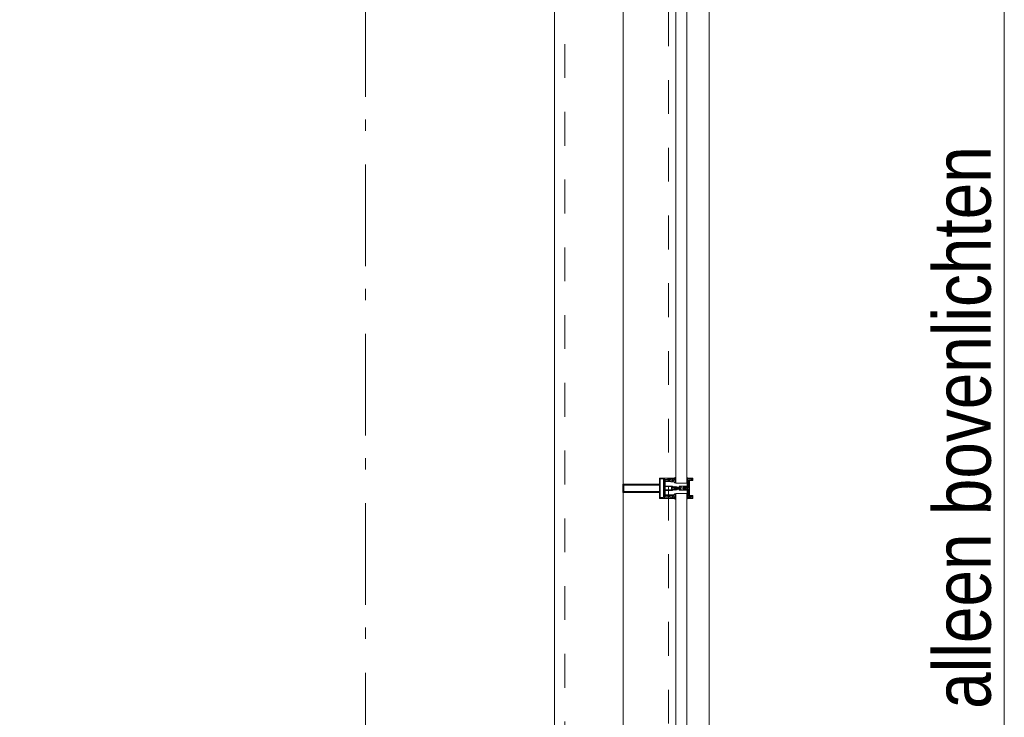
# Model space of a CAD drawing. Header units: millimetres. Extents: x -75976 to 232306, y 42824 to 140527.
# Tile 123 of 199: x 226487 to 228908, y 60057 to 61773. Entities that reach past the tile are written whole.
import ezdxf

# ---------------------------------------------------------------- set-up
doc = ezdxf.new("R2010")
doc.units = ezdxf.units.MM
doc.header["$LTSCALE"] = 400
doc.linetypes.add('STYLE_01', pattern=[0.416641, 0.208282, -0.208359])
doc.linetypes.add('STYLE_06', pattern=[1.041641, 0.625, -0.208282, 0.069427, -0.138931])
for name, color, linetype, lineweight in [('mat-glas', 140, 'Continuous', 15), ('None', 7, 'Continuous', 9), ('Tekst', 140, 'Continuous', 15)]:
    doc.layers.add(name, color=color, linetype=linetype, lineweight=lineweight)
doc.styles.add('Arial Narrow', font='ARIALN.TTF', dxfattribs={"height": 222.25})
doc.styles.get("Standard").update_dxf_attribs({"font": 'arial.ttf'})

# ---------------------------------------------------------------- blocks, each defined once
blk = doc.blocks.new('*U526')
at = {"layer": 'None', "color": 8, "linetype": 'Continuous', "lineweight": 9, "flags": 128}
for points in [[(58396.9, -25535), (58381.1, -25535), (58381.1, -25533.1), (58381.1, -25486.9), (58381.1, -25485), (58396.9, -25485), (58396.9, -25487.9), (58392.3, -25487.9), (58392.3, -25487.4), (58390.9, -25487.4), (58390.9, -25487.9), (58389, -25487.9), (58388.7, -25488.1), (58384.6, -25488.1), (58384.6, -25488.1, 0.414214), (58382.9, -25489.8), (58382.9, -25489.8), (58382.9, -25489.9, 0.414214), (58384.6, -25491.6), (58388.7, -25491.6), (58389, -25491.8), (58390.9, -25491.8), (58390.9, -25492.3), (58392.3, -25492.3), (58392.3, -25491.8), (58396.9, -25491.8), (58396.9, -25493.7), (58384.1, -25493.7), (58384.1, -25493.7, 0.414214), (58382.9, -25494.9), (58382.9, -25494.9), (58382.9, -25503.4), (58382.9, -25503.5, 0.414214), (58384.1, -25504.7), (58401.1, -25504.7), (58401.1, -25506.1), (58403.9, -25506.1), (58404.3, -25505.7), (58404.7, -25506.1), (58405.3, -25506.1), (58405.7, -25505.7), (58406.1, -25506.1), (58406.7, -25506.1), (58407.1, -25505.7), (58408, -25506.1), (58412.9, -25506.1), (58412.9, -25507.8), (58402.1, -25507.8), (58402.1, -25507.8, 0.414214), (58399.9, -25510), (58399.9, -25510), (58399.9, -25510, 0.414214), (58402.1, -25512.2), (58412.9, -25512.2), (58412.9, -25513.9), (58408, -25513.9), (58407.1, -25514.3), (58406.7, -25513.9), (58406.1, -25513.9), (58405.7, -25514.3), (58405.3, -25513.9), (58404.7, -25513.9), (58404.3, -25514.3), (58403.9, -25513.9), (58401.1, -25513.9), (58401.1, -25515.3), (58384.1, -25515.3), (58384.1, -25515.3, 0.414214), (58382.9, -25516.5), (58382.9, -25516.6), (58382.9, -25525.1), (58382.9, -25525.1, 0.414214), (58384.1, -25526.3), (58396.9, -25526.3), (58396.9, -25528.2), (58392.3, -25528.2), (58392.3, -25527.7), (58390.9, -25527.7), (58390.9, -25528.2), (58389, -25528.2), (58388.7, -25528.4), (58384.6, -25528.4), (58384.6, -25528.4, 0.414214), (58382.9, -25530.1), (58382.9, -25530.2), (58382.9, -25530.2, 0.414214), (58384.6, -25531.9), (58388.7, -25531.9), (58389, -25532.1), (58390.9, -25532.1), (58390.9, -25532.6), (58392.3, -25532.6), (58392.3, -25532.1), (58396.9, -25532.1)], [(58409.1, -25495.2), (58409.1, -25495.2, -0.390793), (58407.8, -25496.7), (58407.8, -25496.7, -0.390793), (58406.1, -25495.6), (58406.1, -25495.6, 0.352623), (58404.1, -25494), (58397.4, -25494), (58397.4, -25494, -0.414214), (58397.1, -25493.7), (58397.1, -25492.4), (58397.2, -25491.9), (58397.2, -25491.9, 0.520293), (58397.1, -25491.6), (58394.4, -25491.6), (58394.3, -25491.8), (58392.3, -25491.8), (58392.3, -25491.8, 0.577863), (58392, -25491.8), (58392, -25491.9), (58392, -25491.9, -0.366605), (58391.7, -25492.2), (58391.7, -25492.2, -0.366605), (58391.4, -25492), (58391.4, -25492, 0.130834), (58390.4, -25490.7), (58390.4, -25490.7, -0.439074), (58390.4, -25489.3), (58390.4, -25489.3, 0.133252), (58391.4, -25488), (58391.4, -25488, -0.366605), (58391.7, -25487.8), (58391.7, -25487.8, -0.366605), (58392, -25488), (58392, -25488.1), (58392, -25488.1, 0.577455), (58392.3, -25488.2), (58394.3, -25488.2), (58394.4, -25488.3), (58397.1, -25488.3), (58397.1, -25488.3, 0.52048), (58397.2, -25488.1), (58397.1, -25487.6), (58397.1, -25485.3), (58397.1, -25485.3, -0.414214), (58397.4, -25485), (58405.2, -25485), (58405.2, -25485, 0.255976), (58406.8, -25484.1), (58406.8, -25484.1, -0.749676), (58409.1, -25484.7), (58409.1, -25488.8), (58409.1, -25488.8, -0.414214), (58407.1, -25490.8), (58407.1, -25490.8, 0.402808), (58406.6, -25491.3), (58406.6, -25491.3, 0.402808), (58407, -25491.8), (58407, -25491.8, -0.233259), (58407.4, -25492), (58407.9, -25495.4), (58407.9, -25495.4, 0.419014), (58408, -25495.5), (58408, -25495.5, 0.419014), (58408.1, -25495.4), (58408.1, -25494), (58408.1, -25494, -0.414214), (58408.6, -25493.5), (58408.6, -25493.5, -0.414214), (58409.1, -25494)], [(58392.1, -25489, 0.29188), (58391.6, -25489.2), (58391.2, -25489.7), (58391.2, -25489.7, 0.344328), (58391.2, -25490.3), (58391.6, -25490.8), (58391.6, -25490.8, 0.29188), (58392.1, -25491), (58393.8, -25490.6), (58393.8, -25490.6, 0.348796), (58394.3, -25490), (58394.3, -25490, 0.348796), (58393.8, -25489.4), (58392.1, -25489)], [(58400.1, -25487), (58400.1, -25487, 0.414214), (58399.3, -25487.9), (58399.3, -25487.9, 0.414214), (58400.1, -25488.7), (58403, -25488.7), (58403, -25488.7, 0.414214), (58403.9, -25487.9), (58403.9, -25487.9, 0.414214), (58403, -25487)], [(58403.9, -25491.2, 0.414214), (58403, -25490.3), (58400.1, -25490.3), (58400.1, -25490.3, 0.414214), (58399.3, -25491.2), (58399.3, -25491.2, 0.414214), (58400.1, -25492), (58403, -25492), (58403, -25492, 0.414214), (58403.9, -25491.2)], [(58406.1, -25489.2), (58406.1, -25489.2, 0.552342), (58407.3, -25489.8), (58407.3, -25489.8, 0.263556), (58408.3, -25488.1), (58408.3, -25484.6), (58408.3, -25484.6, 0.437017), (58407.9, -25484.3), (58407.9, -25484.3, 0.437017), (58407.7, -25484.7), (58407.7, -25484.7, -0.396568), (58406.4, -25486.3), (58406.4, -25486.3, 0.418874), (58405.8, -25486.8)], [(58409.1, -25524.8), (58409.1, -25524.8, 0.390793), (58407.8, -25523.3), (58407.8, -25523.3, 0.390793), (58406.1, -25524.4), (58406.1, -25524.4, -0.352623), (58404.1, -25526), (58397.4, -25526), (58397.4, -25526, 0.414214), (58397.1, -25526.3), (58397.1, -25527.6), (58397.2, -25528.1), (58397.2, -25528.1, -0.520293), (58397.1, -25528.4), (58394.4, -25528.4), (58394.3, -25528.2), (58392.3, -25528.2), (58392.3, -25528.2, -0.577863), (58392, -25528.2), (58392, -25528.1), (58392, -25528.1, 0.366605), (58391.7, -25527.8), (58391.7, -25527.8, 0.366605), (58391.4, -25528), (58391.4, -25528, -0.130834), (58390.4, -25529.3), (58390.4, -25529.3, 0.439074), (58390.4, -25530.7), (58390.4, -25530.7, -0.133252), (58391.4, -25532), (58391.4, -25532, 0.366605), (58391.7, -25532.2), (58391.7, -25532.2, 0.366605), (58392, -25532), (58392, -25531.9), (58392, -25531.9, -0.577455), (58392.3, -25531.8), (58394.3, -25531.8), (58394.4, -25531.7), (58397.1, -25531.7), (58397.1, -25531.7, -0.52048), (58397.2, -25531.9), (58397.1, -25532.4), (58397.1, -25534.7), (58397.1, -25534.7, 0.414214), (58397.4, -25535), (58405.2, -25535), (58405.2, -25535, -0.255976), (58406.8, -25535.9), (58406.8, -25535.9, 0.749676), (58409.1, -25535.3), (58409.1, -25531.2), (58409.1, -25531.2, 0.414214), (58407.1, -25529.2), (58407.1, -25529.2, -0.402808), (58406.6, -25528.7), (58406.6, -25528.7, -0.402808), (58407, -25528.2), (58407, -25528.2, 0.233259), (58407.4, -25528), (58407.9, -25524.6), (58407.9, -25524.6, -0.419014), (58408, -25524.5), (58408, -25524.5, -0.419014), (58408.1, -25524.6), (58408.1, -25526), (58408.1, -25526, 0.414214), (58408.6, -25526.5), (58408.6, -25526.5, 0.414214), (58409.1, -25526)], [(58392.1, -25531, -0.29188), (58391.6, -25530.8), (58391.2, -25530.3), (58391.2, -25530.3, -0.344328), (58391.2, -25529.7), (58391.6, -25529.2), (58391.6, -25529.2, -0.29188), (58392.1, -25529), (58393.8, -25529.4), (58393.8, -25529.4, -0.348796), (58394.3, -25530), (58394.3, -25530, -0.348796), (58393.8, -25530.6), (58392.1, -25531)], [(58403.9, -25528.8, -0.414214), (58403, -25529.7), (58400.1, -25529.7), (58400.1, -25529.7, -0.414214), (58399.3, -25528.8), (58399.3, -25528.8, -0.414214), (58400.1, -25528), (58403, -25528), (58403, -25528, -0.414214), (58403.9, -25528.8)], [(58400.1, -25533), (58400.1, -25533, -0.414214), (58399.3, -25532.1), (58399.3, -25532.1, -0.414214), (58400.1, -25531.3), (58403, -25531.3), (58403, -25531.3, -0.414214), (58403.9, -25532.1), (58403.9, -25532.1, -0.414214), (58403, -25533)], [(58406.1, -25530.8), (58406.1, -25530.8, -0.552342), (58407.3, -25530.2), (58407.3, -25530.2, -0.263556), (58408.3, -25531.9), (58408.3, -25535.4), (58408.3, -25535.4, -0.437017), (58407.9, -25535.7), (58407.9, -25535.7, -0.437017), (58407.7, -25535.3), (58407.7, -25535.3, 0.396568), (58406.4, -25533.7), (58406.4, -25533.7, -0.418874), (58405.8, -25533.2)]]:
    blk.add_lwpolyline(points, format="xyb", close=True, dxfattribs=at)
blk.add_lwpolyline([(58382.9, -25514), (58398.6, -25514), (58398.6, -25506), (58382.9, -25506)], close=True, dxfattribs=at)
blk = doc.blocks.new('*U527')
at = {"layer": 'None', "color": 7}
blk.add_blockref('*U526', (0, 0), dxfattribs=at)
blk = doc.blocks.new('*U528')
at = {"layer": 'None', "color": 8, "linetype": 'Continuous', "lineweight": 9, "flags": 128}
for points in [[(58279.1, -25500), (58279.1, -25520), (58369.1, -25520), (58369.1, -25535), (58381.1, -25535), (58381.1, -25485), (58369.1, -25485), (58369.1, -25500)], [(58371.1, -25518), (58371.1, -25502), (58371.1, -25487), (58379.1, -25487), (58379.1, -25533), (58371.1, -25533)], [(58281.1, -25502), (58369.1, -25502), (58369.1, -25518), (58281.1, -25518)]]:
    blk.add_lwpolyline(points, close=True, dxfattribs=at)
blk = doc.blocks.new('*U529')
at = {"layer": 'None', "color": 7}
for name in ['*U528', '*U527']:
    blk.add_blockref(name, (0, 0), dxfattribs=at)
blk = doc.blocks.new('*U530')
at = {"layer": 'None', "color": 8, "linetype": 'Continuous', "lineweight": 9}
for p, q in [((58439.2, -25486), (58443.2, -25487)), ((58439.2, -25508), (58439.2, -25486)), ((58442.2, -25489), (58441.2, -25490)), ((58441.2, -25490), (58441.2, -25530)), ((58448.2, -25489), (58442.2, -25489)), ((58443.2, -25487), (58444.2, -25486)), ((58444.2, -25486), (58446.2, -25487)), ((58446.2, -25487), (58447.2, -25488)), ((58447.2, -25488), (58449.2, -25488)), ((58449.2, -25489), (58448.2, -25489)), ((58449.2, -25488), (58449.2, -25489)), ((58437.2, -25510), (58438.2, -25508)), ((58438.2, -25511), (58437.2, -25510)), ((58438.2, -25508), (58439.2, -25508)), ((58439.2, -25511), (58438.2, -25511)), ((58439.2, -25533), (58439.2, -25511)), ((58443.2, -25532), (58439.2, -25533)), ((58441.2, -25530), (58442.2, -25530)), ((58442.2, -25530), (58448.2, -25530)), ((58444.2, -25533), (58443.2, -25532)), ((58446.2, -25532), (58444.2, -25533)), ((58447.2, -25532), (58446.2, -25532)), ((58449.2, -25531), (58447.2, -25532)), ((58448.2, -25530), (58449.2, -25530)), ((58449.2, -25530), (58449.2, -25531))]:
    blk.add_line(p, q, dxfattribs=at)
at = {"layer": 'None', "color": 8, "linetype": 'Continuous', "lineweight": 9, "flags": 128}
blk.add_lwpolyline([(58439.2, -25533), (58439.2, -25511), (58438.2, -25511), (58437.2, -25510), (58438.2, -25508), (58439.2, -25508), (58439.2, -25486), (58443.2, -25487), (58443.2, -25487), (58443.2, -25487), (58444.2, -25486), (58444.2, -25486), (58446.2, -25487), (58447.2, -25488), (58449.2, -25488), (58449.2, -25489), (58449.2, -25489), (58448.2, -25489), (58442.2, -25489), (58441.2, -25490), (58441.2, -25530), (58442.2, -25530), (58448.2, -25530), (58449.2, -25530), (58449.2, -25531), (58449.2, -25531), (58447.2, -25532), (58446.2, -25532), (58444.2, -25533), (58444.2, -25533), (58443.2, -25532), (58443.2, -25532), (58443.2, -25532)], close=True, dxfattribs=at)
at = {"layer": 'None', "color": 0, "flags": 1}
blk.add_attdef('GRUPPE', (58437.2, -25540.6), '', height=4.23, dxfattribs=at)
blk = doc.blocks.new('*U531')
at = {"layer": 'None', "color": 8, "linetype": 'Continuous', "lineweight": 9}
for p, q in [((58404.2, -25510), (58405.2, -25509)), ((58405.2, -25511), (58404.2, -25510)), ((58405.2, -25509), (58406.2, -25508)), ((58406.2, -25509), (58405.2, -25510)), ((58405.2, -25510), (58406.2, -25511)), ((58406.2, -25512), (58405.2, -25511)), ((58406.2, -25508), (58407.2, -25508)), ((58408.2, -25509), (58406.2, -25509)), ((58406.2, -25511), (58408.2, -25511)), ((58407.2, -25512), (58406.2, -25512)), ((58407.2, -25508), (58409.2, -25508)), ((58409.2, -25512), (58407.2, -25512)), ((58409.2, -25509), (58408.2, -25509)), ((58408.2, -25511), (58409.2, -25511)), ((58409.2, -25508), (58410.2, -25508)), ((58410.2, -25509), (58409.2, -25509)), ((58409.2, -25511), (58410.2, -25511)), ((58410.2, -25512), (58409.2, -25512)), ((58410.2, -25508), (58412.2, -25508)), ((58412.2, -25509), (58410.2, -25509)), ((58410.2, -25511), (58412.2, -25511)), ((58412.2, -25512), (58410.2, -25512)), ((58412.2, -25508), (58414.2, -25508)), ((58414.2, -25509), (58412.2, -25509)), ((58412.2, -25511), (58413.2, -25511)), ((58414.2, -25512), (58412.2, -25512)), ((58413.2, -25511), (58414.2, -25511)), ((58414.2, -25508), (58415.2, -25508)), ((58416.2, -25509), (58414.2, -25509)), ((58414.2, -25511), (58416.2, -25511)), ((58415.2, -25512), (58414.2, -25512)), ((58415.2, -25508), (58416.2, -25508)), ((58416.2, -25512), (58415.2, -25512)), ((58416.2, -25508), (58417.2, -25507)), ((58417.2, -25510), (58416.2, -25509)), ((58416.2, -25511), (58417.2, -25510)), ((58417.2, -25513), (58416.2, -25512)), ((58417.2, -25507), (58417.2, -25505)), ((58417.2, -25505), (58434.2, -25505)), ((58417.2, -25515), (58417.2, -25513)), ((58434.2, -25515), (58417.2, -25515)), ((58419.2, -25509), (58418.2, -25510)), ((58418.2, -25510), (58419.2, -25512)), ((58419.2, -25506), (58419.2, -25507)), ((58422.2, -25506), (58419.2, -25506)), ((58419.2, -25507), (58419.2, -25509)), ((58419.2, -25512), (58419.2, -25513)), ((58419.2, -25513), (58419.2, -25514)), ((58419.2, -25514), (58422.2, -25514)), ((58421.2, -25510), (58422.2, -25508)), ((58422.2, -25512), (58421.2, -25510)), ((58423.2, -25507), (58422.2, -25506)), ((58422.2, -25507), (58423.2, -25507)), ((58422.2, -25508), (58422.2, -25507)), ((58422.2, -25513), (58422.2, -25512)), ((58423.2, -25513), (58422.2, -25513)), ((58422.2, -25514), (58423.2, -25513)), ((58428.2, -25507), (58426.2, -25509)), ((58426.2, -25509), (58426.2, -25511)), ((58426.2, -25511), (58428.2, -25513)), ((58429.2, -25506), (58428.2, -25507)), ((58428.2, -25513), (58429.2, -25514)), ((58433.2, -25506), (58429.2, -25506)), ((58429.2, -25514), (58433.2, -25514)), ((58433.2, -25507), (58433.2, -25506)), ((58434.2, -25507), (58433.2, -25507)), ((58433.2, -25513), (58434.2, -25513)), ((58433.2, -25514), (58433.2, -25513)), ((58434.2, -25505), (58435.2, -25505)), ((58435.2, -25507), (58434.2, -25507)), ((58434.2, -25513), (58435.2, -25513)), ((58435.2, -25515), (58434.2, -25515)), ((58435.2, -25505), (58435.2, -25506)), ((58435.2, -25506), (58435.2, -25507)), ((58435.2, -25513), (58435.2, -25514)), ((58435.2, -25514), (58435.2, -25515))]:
    blk.add_line(p, q, dxfattribs=at)
at = {"layer": 'None', "color": 8, "linetype": 'Continuous', "lineweight": 9, "flags": 128}
for points in [[(58417.2, -25505), (58434.2, -25505), (58435.2, -25505), (58435.2, -25506), (58435.2, -25507), (58434.2, -25507), (58433.2, -25507), (58433.2, -25507), (58433.2, -25506), (58429.2, -25506), (58428.2, -25507), (58426.2, -25509), (58426.2, -25511), (58428.2, -25513), (58429.2, -25514), (58433.2, -25514), (58433.2, -25513), (58433.2, -25513), (58434.2, -25513), (58435.2, -25513), (58435.2, -25514), (58435.2, -25515), (58434.2, -25515), (58417.2, -25515), (58417.2, -25513), (58416.2, -25512), (58415.2, -25512), (58414.2, -25512), (58412.2, -25512), (58410.2, -25512), (58410.2, -25512), (58410.2, -25512), (58409.2, -25512), (58407.2, -25512), (58406.2, -25512), (58405.2, -25511), (58405.2, -25511), (58404.2, -25510), (58405.2, -25509), (58405.2, -25509), (58406.2, -25508), (58407.2, -25508), (58409.2, -25508), (58410.2, -25508), (58410.2, -25508), (58410.2, -25508), (58412.2, -25508), (58414.2, -25508), (58415.2, -25508), (58416.2, -25508), (58417.2, -25507)], [(58419.2, -25513), (58419.2, -25514), (58422.2, -25514), (58423.2, -25513), (58423.2, -25513), (58422.2, -25513), (58422.2, -25512), (58421.2, -25510), (58422.2, -25508), (58422.2, -25507), (58423.2, -25507), (58422.2, -25506), (58419.2, -25506), (58419.2, -25507), (58419.2, -25509), (58418.2, -25510), (58419.2, -25512)]]:
    blk.add_lwpolyline(points, close=True, dxfattribs=at)
blk.add_lwpolyline([(58416.2, -25511), (58417.2, -25510), (58416.2, -25509), (58414.2, -25509), (58414.2, -25509), (58412.2, -25509), (58410.2, -25509), (58409.2, -25509), (58409.2, -25509), (58408.2, -25509), (58408.2, -25509), (58406.2, -25509), (58405.2, -25510), (58406.2, -25511), (58408.2, -25511), (58408.2, -25511), (58409.2, -25511), (58409.2, -25511), (58410.2, -25511), (58412.2, -25511), (58413.2, -25511), (58413.2, -25511), (58414.2, -25511), (58414.2, -25511), (58416.2, -25511)], dxfattribs=at)
at = {"layer": 'None', "color": 0, "flags": 1}
blk.add_attdef('GRUPPE', (58404.2, -25522.6), '', height=4.23, dxfattribs=at)
blk = doc.blocks.new('*U532')
at = {"layer": 'None', "color": 8, "linetype": 'Continuous', "lineweight": 9}
for p, q in [((58436.2, -25483), (58436.2, -25485)), ((58437.2, -25483), (58436.2, -25483)), ((58436.2, -25485), (58437.2, -25486)), ((58437.2, -25487), (58436.2, -25488)), ((58436.2, -25488), (58437.2, -25489)), ((58437.2, -25489), (58436.2, -25490)), ((58436.2, -25490), (58437.2, -25491)), ((58437.2, -25491), (58436.2, -25492)), ((58436.2, -25492), (58436.2, -25493)), ((58436.2, -25493), (58437.2, -25493)), ((58436.2, -25494), (58436.2, -25495)), ((58437.2, -25494), (58436.2, -25494)), ((58436.2, -25495), (58437.2, -25495)), ((58436.2, -25496), (58436.2, -25497)), ((58437.2, -25496), (58436.2, -25496)), ((58436.2, -25497), (58437.2, -25499)), ((58437.2, -25484), (58437.2, -25483)), ((58438.2, -25485), (58437.2, -25484)), ((58437.2, -25486), (58437.2, -25487)), ((58437.2, -25493), (58437.2, -25494)), ((58437.2, -25495), (58437.2, -25496)), ((58439.2, -25485), (58438.2, -25485)), ((58439.2, -25508), (58439.2, -25485)), ((58431.2, -25507), (58428.2, -25509)), ((58428.2, -25509), (58428.2, -25510)), ((58428.2, -25510), (58428.2, -25511)), ((58428.2, -25511), (58431.2, -25513)), ((58429.2, -25510), (58430.2, -25509)), ((58430.2, -25511), (58429.2, -25510)), ((58430.2, -25509), (58434.2, -25509)), ((58434.2, -25511), (58430.2, -25511)), ((58431.2, -25506), (58431.2, -25507)), ((58432.2, -25507), (58431.2, -25506)), ((58431.2, -25514), (58432.2, -25513)), ((58431.2, -25513), (58431.2, -25514)), ((58432.2, -25508), (58432.2, -25507)), ((58434.2, -25508), (58432.2, -25508)), ((58432.2, -25512), (58434.2, -25512)), ((58432.2, -25513), (58432.2, -25512)), ((58436.2, -25507), (58434.2, -25508)), ((58434.2, -25509), (58435.2, -25510)), ((58435.2, -25510), (58434.2, -25511)), ((58434.2, -25512), (58436.2, -25513)), ((58437.2, -25507), (58436.2, -25507)), ((58436.2, -25513), (58437.2, -25513)), ((58437.2, -25521), (58436.2, -25523)), ((58437.2, -25499), (58437.2, -25505)), ((58437.2, -25505), (58437.2, -25507)), ((58437.2, -25510), (58438.2, -25509)), ((58438.2, -25511), (58437.2, -25510)), ((58437.2, -25513), (58437.2, -25515)), ((58437.2, -25515), (58437.2, -25521)), ((58438.2, -25509), (58439.2, -25508)), ((58439.2, -25512), (58438.2, -25511)), ((58439.2, -25535), (58439.2, -25512)), ((58436.2, -25523), (58436.2, -25524)), ((58436.2, -25524), (58437.2, -25524)), ((58436.2, -25525), (58436.2, -25526)), ((58437.2, -25525), (58436.2, -25525)), ((58436.2, -25526), (58437.2, -25526)), ((58436.2, -25527), (58436.2, -25528)), ((58437.2, -25527), (58436.2, -25527)), ((58436.2, -25528), (58437.2, -25529)), ((58437.2, -25529), (58436.2, -25530)), ((58436.2, -25530), (58437.2, -25531)), ((58437.2, -25531), (58436.2, -25532)), ((58436.2, -25532), (58437.2, -25533)), ((58437.2, -25533), (58436.2, -25535)), ((58436.2, -25535), (58436.2, -25537)), ((58436.2, -25537), (58437.2, -25537)), ((58437.2, -25524), (58437.2, -25525)), ((58437.2, -25526), (58437.2, -25527)), ((58437.2, -25536), (58439.2, -25535)), ((58437.2, -25537), (58437.2, -25536))]:
    blk.add_line(p, q, dxfattribs=at)
at = {"layer": 'None', "color": 8, "linetype": 'Continuous', "lineweight": 9, "flags": 128}
blk.add_lwpolyline([(58439.2, -25485), (58438.2, -25485), (58437.2, -25484), (58437.2, -25483), (58436.2, -25483), (58436.2, -25483), (58436.2, -25483), (58436.2, -25483), (58436.2, -25483), (58436.2, -25483), (58436.2, -25485), (58437.2, -25486), (58437.2, -25487), (58436.2, -25488), (58436.2, -25488), (58436.2, -25488), (58436.2, -25488), (58436.2, -25488), (58437.2, -25489), (58437.2, -25489), (58437.2, -25489), (58437.2, -25489), (58437.2, -25489), (58436.2, -25490), (58436.2, -25490), (58436.2, -25490), (58436.2, -25490), (58436.2, -25490), (58437.2, -25491), (58437.2, -25491), (58437.2, -25491), (58437.2, -25491), (58436.2, -25492), (58436.2, -25492), (58436.2, -25492), (58436.2, -25492), (58436.2, -25493), (58437.2, -25493), (58437.2, -25493), (58437.2, -25494), (58437.2, -25494), (58436.2, -25494), (58436.2, -25494), (58436.2, -25494), (58436.2, -25495), (58436.2, -25495), (58437.2, -25495), (58437.2, -25495), (58437.2, -25496), (58437.2, -25496), (58437.2, -25496), (58436.2, -25496), (58436.2, -25496), (58436.2, -25497), (58436.2, -25497), (58436.2, -25497), (58436.2, -25497), (58437.2, -25499), (58437.2, -25505), (58437.2, -25507), (58436.2, -25507), (58434.2, -25508), (58432.2, -25508), (58432.2, -25508), (58432.2, -25508), (58432.2, -25507), (58432.2, -25507), (58431.2, -25506), (58431.2, -25507), (58428.2, -25509), (58428.2, -25510), (58428.2, -25511), (58431.2, -25513), (58431.2, -25514), (58432.2, -25513), (58432.2, -25513), (58432.2, -25512), (58432.2, -25512), (58432.2, -25512), (58434.2, -25512), (58436.2, -25513), (58437.2, -25513), (58437.2, -25515), (58437.2, -25521), (58436.2, -25523), (58436.2, -25523), (58436.2, -25523), (58436.2, -25523), (58436.2, -25524), (58436.2, -25524), (58437.2, -25524), (58437.2, -25524), (58437.2, -25524), (58437.2, -25525), (58436.2, -25525), (58436.2, -25525), (58436.2, -25526), (58436.2, -25526), (58436.2, -25526), (58437.2, -25526), (58437.2, -25526), (58437.2, -25527), (58437.2, -25527), (58436.2, -25527), (58436.2, -25528), (58436.2, -25528), (58436.2, -25528), (58436.2, -25528), (58437.2, -25529), (58437.2, -25529), (58437.2, -25529), (58437.2, -25529), (58437.2, -25529), (58436.2, -25530), (58436.2, -25530), (58436.2, -25530), (58436.2, -25530), (58436.2, -25530), (58437.2, -25531), (58437.2, -25531), (58437.2, -25531), (58437.2, -25531), (58437.2, -25531), (58436.2, -25532), (58436.2, -25532), (58436.2, -25532), (58436.2, -25532), (58436.2, -25532), (58437.2, -25533), (58437.2, -25533), (58436.2, -25535), (58436.2, -25537), (58436.2, -25537), (58436.2, -25537), (58436.2, -25537), (58436.2, -25537), (58436.2, -25537), (58437.2, -25537), (58437.2, -25536), (58439.2, -25535), (58439.2, -25512), (58439.2, -25512), (58438.2, -25511), (58437.2, -25510), (58438.2, -25509), (58439.2, -25508), (58439.2, -25508), (58439.2, -25485)], dxfattribs=at)
blk.add_lwpolyline([(58430.2, -25511), (58429.2, -25510), (58430.2, -25509), (58434.2, -25509), (58435.2, -25510), (58434.2, -25511)], close=True, dxfattribs=at)
at = {"layer": 'None', "color": 0, "flags": 1}
blk.add_attdef('GRUPPE', (58428.2, -25544.6), '', height=4.23, dxfattribs=at)
blk = doc.blocks.new('*U533')
at = {"layer": 'None', "color": 8, "linetype": 'Continuous', "lineweight": 9}
for p, q in [((58451.2, -25485), (58439.2, -25485)), ((58439.2, -25485), (58439.2, -25486)), ((58439.2, -25486), (58443.2, -25487)), ((58442.2, -25490), (58442.2, -25529)), ((58450.2, -25490), (58442.2, -25490)), ((58443.2, -25487), (58444.2, -25486)), ((58443.2, -25491), (58451.2, -25491)), ((58443.2, -25528), (58443.2, -25491)), ((58444.2, -25486), (58450.2, -25486)), ((58450.2, -25486), (58450.2, -25490)), ((58451.2, -25491), (58451.2, -25485)), ((58443.2, -25533), (58439.2, -25534)), ((58439.2, -25534), (58439.2, -25535)), ((58439.2, -25535), (58451.2, -25535)), ((58442.2, -25529), (58450.2, -25529)), ((58451.2, -25528), (58443.2, -25528)), ((58443.2, -25534), (58443.2, -25533)), ((58450.2, -25534), (58443.2, -25534)), ((58450.2, -25529), (58450.2, -25534)), ((58451.2, -25535), (58451.2, -25528))]:
    blk.add_line(p, q, dxfattribs=at)
blk.add_lwpolyline([(58439.2, -25485), (58439.2, -25486), (58443.2, -25487), (58444.2, -25486), (58450.2, -25486), (58450.2, -25490), (58442.2, -25490), (58442.2, -25529), (58450.2, -25529), (58450.2, -25534), (58443.2, -25534), (58443.2, -25533), (58439.2, -25534), (58439.2, -25535), (58451.2, -25535), (58451.2, -25528), (58443.2, -25528), (58443.2, -25491), (58451.2, -25491), (58451.2, -25485)], close=True, dxfattribs=at)
at = {"layer": 'None', "color": 3}
for name in ['*U532', '*U530', '*U531']:
    blk.add_blockref(name, (0, 0), dxfattribs=at)
blk = doc.blocks.new('*U534')
at = {"layer": 'None', "color": 7}
for name in ['*U529', '*U533']:
    blk.add_blockref(name, (0, 0), dxfattribs=at)
blk = doc.blocks.new('*U562')
at = {"layer": 'mat-glas', "color": 140, "linetype": 'Continuous', "lineweight": 15}
for points in [[(58436.1, -25497), (58436.1, -23723), (58409.1, -23723), (58409.1, -25497)], [(58436.1, -27297), (58436.1, -25523), (58409.1, -25523), (58409.1, -27297)]]:
    blk.add_lwpolyline(points, close=True, dxfattribs=at)
at = {"layer": 'None', "color": 43, "linetype": 'Continuous', "lineweight": 9}
for p, q in [((58111.1, -20069.5), (58111.1, -34975.5)), ((58491.1, -20069.5), (58491.1, -35355.5))]:
    blk.add_line(p, q, dxfattribs=at)
at = {"layer": 'None', "color": 8, "linetype": 'Continuous', "lineweight": 5}
blk.add_line((58280.1, -20135), (58280.1, -35153), dxfattribs=at)
at = {"layer": 'None', "color": 8, "linetype": 'STYLE_01', "lineweight": 5}
for points in [[(43205.4, -35000), (58136.1, -35000), (58136.1, -20069.5)], [(43205.4, -35255), (58391.1, -35255), (58391.1, -20069.5)]]:
    blk.add_lwpolyline(points, dxfattribs=at)
at = {"layer": 'None', "color": 7}
blk.add_blockref('*U534', (0, 0), dxfattribs=at)
blk = doc.blocks.new('*U1232')
at = {"layer": 'None', "color": 140, "linetype": 'Continuous', "lineweight": 15}
for q in [(59217.1, -20120), (59217.1, -30920)]:
    blk.add_line((59217.1, -24400), q, dxfattribs=at)
at = {"layer": 'Tekst', "color": 0, "insert": (59042.6, -26052.5), "char_height": 141.111, "attachment_point": 1, "rotation": 90, "style": 'Arial Narrow'}
blk.add_mtext('alleen bovenlichten', dxfattribs=at)

msp = doc.modelspace()

# ---------------------------------------------------------------- linework, layer by layer
at = {"layer": 'None', "color": 43, "linetype": 'STYLE_06', "lineweight": 9}
msp.add_line((227336.85564, 49500.0182), (227336.85564, 81745.65207), dxfattribs=at)

# ---------------------------------------------------------------- block references
at = {"layer": 'None', "color": 7}
for name in ['*U562', '*U1232']:
    msp.add_blockref(name, (169690.79627, 86130.0182), dxfattribs=at)

doc.saveas('drawing.dxf')
